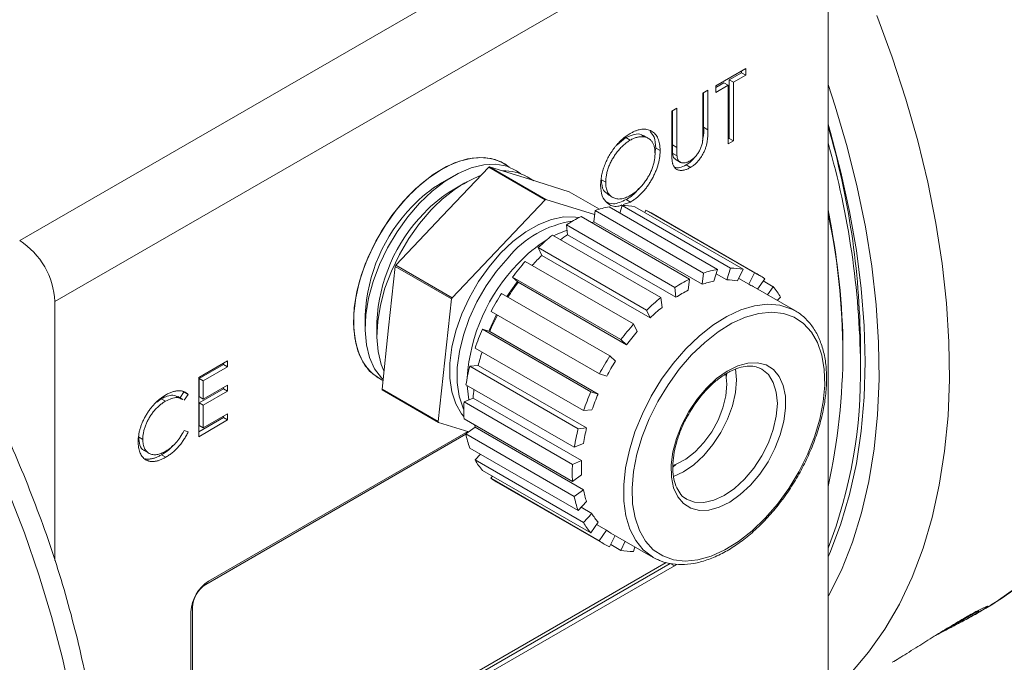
# Model space of a CAD drawing. Header units: inches. Extents: x 1.06 to 7.16, y 1.17 to 7.89.
# Tile 12 of 14: x 5.84 to 6.66, y 5.06 to 5.6. Entities that reach past the tile are written whole.
import ezdxf

# ---------------------------------------------------------------- set-up
doc = ezdxf.new("R2010")
doc.units = ezdxf.units.IN
doc.header["$MEASUREMENT"] = 0

msp = doc.modelspace()

# ---------------------------------------------------------------- linework, layer by layer
at = {"color": 7, "linetype": 'Continuous', "lineweight": 15}
for p, q in [((5.83625, 5.41569), (6.48372, 5.78947)), ((6.51319, 5.73844), (5.86571, 5.36466)), ((6.51319, 5.43791), (6.51319, 5.73844)), ((6.41931, 5.54546), (6.44421, 5.55984)), ((6.44056, 5.55773), (6.44056, 5.55634)), ((6.44421, 5.55984), (6.44421, 5.55423)), ((6.44056, 5.55634), (6.43023, 5.55038)), ((6.43023, 5.55038), (6.43023, 5.50128)), ((6.43023, 5.55038), (6.43389, 5.54827)), ((6.44421, 5.55423), (6.43389, 5.54827)), ((6.44056, 5.55634), (6.44421, 5.55423)), ((6.40838, 5.53915), (6.41263, 5.54161)), ((6.41263, 5.54161), (6.41263, 5.50856)), ((6.42598, 5.54792), (6.41931, 5.54407)), ((6.42964, 5.54581), (6.41931, 5.53985)), ((6.41931, 5.53985), (6.41931, 5.54546)), ((6.42598, 5.54792), (6.42964, 5.54581)), ((6.42964, 5.49671), (6.42964, 5.54581)), ((6.43389, 5.54827), (6.43389, 5.49917)), ((6.40838, 5.50637), (6.40838, 5.53915)), ((6.40897, 5.5395), (6.40897, 5.51067)), ((6.38226, 5.52407), (6.38651, 5.52653)), ((6.38286, 5.52442), (6.38286, 5.49586)), ((6.38651, 5.52653), (6.38651, 5.49375)), ((6.38226, 5.49103), (6.38226, 5.52407)), ((6.40897, 5.51067), (6.41263, 5.50856)), ((6.34389, 5.50193), (6.3366, 5.49587)), ((6.34389, 5.50193), (6.34754, 5.49982)), ((6.36309, 5.50115), (6.35852, 5.50379)), ((6.43023, 5.50128), (6.42964, 5.50093)), ((6.43023, 5.50128), (6.43389, 5.49917)), ((6.36888, 5.49324), (6.3682, 5.48909)), ((6.36888, 5.49324), (6.37254, 5.49113)), ((6.38286, 5.49586), (6.38651, 5.49375)), ((6.43389, 5.49917), (6.42964, 5.49671)), ((6.38305, 5.48869), (6.3867, 5.48658)), ((6.38513, 5.48382), (6.38969, 5.48119)), ((6.19008, 5.43606), (6.22901, 5.47711)), ((6.22901, 5.47711), (6.27615, 5.4499)), ((6.27684, 5.45019), (6.2297, 5.4774)), ((6.2297, 5.4774), (6.2631, 5.46703)), ((6.39425, 5.4791), (6.39791, 5.47699)), ((6.19922, 5.46969), (6.1894, 5.46402)), ((6.2669, 5.46585), (6.26113, 5.46918)), ((6.2631, 5.46703), (6.2965, 5.45666)), ((6.32333, 5.4667), (6.32698, 5.46459)), ((6.20904, 5.46402), (6.19922, 5.45835)), ((6.31765, 5.43752), (6.27684, 5.45019)), ((6.2965, 5.45666), (6.32178, 5.44207)), ((6.32853, 5.45436), (6.33309, 5.45172)), ((6.34406, 5.45013), (6.34771, 5.44802)), ((6.27615, 5.4499), (6.19828, 5.36779)), ((6.4206, 5.39162), (6.32985, 5.44401)), ((6.33887, 5.4388), (6.34074, 5.44507)), ((6.34074, 5.44507), (6.43148, 5.39269)), ((6.34771, 5.44802), (6.34162, 5.44596)), ((6.4421, 5.39172), (6.35135, 5.44411)), ((6.15114, 5.39501), (6.19008, 5.43606)), ((6.39707, 5.38351), (6.30633, 5.4359)), ((6.317, 5.43148), (6.31801, 5.44085)), ((6.31801, 5.44085), (6.40875, 5.38846)), ((6.35975, 5.43926), (6.36069, 5.44121)), ((6.36069, 5.44121), (6.45144, 5.38882)), ((6.45585, 5.3866), (6.36511, 5.43899)), ((6.51319, 5.20964), (6.51319, 5.43791)), ((6.29406, 5.42883), (6.38481, 5.37644)), ((6.29506, 5.42061), (6.29406, 5.42883)), ((6.317, 5.43148), (6.40774, 5.37909)), ((6.37312, 5.36793), (6.28238, 5.42032)), ((6.29506, 5.42061), (6.3858, 5.36823)), ((6.27053, 5.40983), (6.36127, 5.35744)), ((6.27346, 5.40332), (6.27053, 5.40983)), ((6.27346, 5.40332), (6.36421, 5.35094)), ((6.14519, 5.34271), (6.15072, 5.39413)), ((6.15072, 5.39413), (6.19786, 5.36692)), ((6.19828, 5.36779), (6.15114, 5.39501)), ((6.35038, 5.34595), (6.25964, 5.39834)), ((6.42854, 5.3828), (6.43148, 5.39269)), ((6.24901, 5.38514), (6.33976, 5.33275)), ((6.25368, 5.38079), (6.24901, 5.38514)), ((6.40774, 5.37909), (6.40875, 5.38846)), ((6.4206, 5.39162), (6.41765, 5.38174)), ((6.41952, 5.38801), (6.42854, 5.3828)), ((6.4421, 5.39172), (6.43742, 5.38199)), ((6.44676, 5.37909), (6.45144, 5.38882)), ((6.25368, 5.38079), (6.34442, 5.32841)), ((6.3858, 5.36823), (6.38481, 5.37644)), ((6.39707, 5.38351), (6.39606, 5.37414)), ((6.43835, 5.38395), (6.44676, 5.37909)), ((6.48579, 5.35681), (6.45044, 5.37722)), ((6.4601, 5.3838), (6.45414, 5.37508)), ((6.45886, 5.38199), (6.46727, 5.37713)), ((6.46254, 5.37023), (6.46727, 5.37713)), ((6.3304, 5.31908), (6.23965, 5.37146)), ((6.37312, 5.36793), (6.37412, 5.35972)), ((6.47339, 5.3684), (6.47067, 5.36553)), ((5.86571, 5.14784), (5.86571, 5.36466)), ((6.19786, 5.36692), (6.18679, 5.26408)), ((6.12557, 5.35345), (6.12557, 5.34212)), ((6.23097, 5.35645), (6.32172, 5.30406)), ((6.36421, 5.35094), (6.36127, 5.35744)), ((6.48308, 5.35824), (6.48579, 5.35681)), ((6.13539, 5.34778), (6.13539, 5.33645)), ((6.35038, 5.34595), (6.35331, 5.33945)), ((6.13965, 5.29129), (6.14519, 5.34271)), ((6.31454, 5.28912), (6.22379, 5.34151)), ((6.22379, 5.34151), (6.22988, 5.33962)), ((6.22988, 5.33962), (6.32062, 5.28723)), ((6.34442, 5.32841), (6.33976, 5.33275)), ((6.54029, 5.31221), (6.54029, 5.32922)), ((6.21765, 5.32571), (6.3084, 5.27332)), ((6.3304, 5.31908), (6.33507, 5.31473)), ((6.52556, 5.31663), (6.52556, 5.32071)), ((6.01038, 5.3151), (5.98615, 5.30111)), ((5.98647, 5.30029), (6.00685, 5.31205)), ((5.99, 5.29825), (6.01038, 5.31001)), ((6.00685, 5.31205), (6.00685, 5.31306)), ((6.00685, 5.31205), (6.01038, 5.31001)), ((6.01038, 5.31001), (6.01038, 5.3151)), ((6.21313, 5.31053), (6.22022, 5.31122)), ((6.30388, 5.25814), (6.21313, 5.31053)), ((6.22022, 5.31122), (6.31097, 5.25884)), ((6.32781, 5.30217), (6.32172, 5.30406)), ((6.42852, 5.30432), (6.42792, 5.3014)), ((6.45767, 5.30809), (6.45608, 5.30892)), ((5.98615, 5.30111), (5.98615, 5.25149)), ((5.98647, 5.28502), (5.98647, 5.30029)), ((5.98647, 5.30029), (5.99, 5.29825)), ((5.99, 5.28298), (5.99, 5.29825)), ((6.01038, 5.29475), (5.99, 5.28298)), ((6.01038, 5.28966), (6.01038, 5.29475)), ((6.20995, 5.29502), (6.30069, 5.24263)), ((5.97298, 5.28273), (5.96856, 5.28528)), ((5.97051, 5.28416), (5.9738, 5.28896)), ((5.9738, 5.28896), (5.97733, 5.28692)), ((5.97396, 5.28199), (5.97733, 5.28692)), ((5.98647, 5.27993), (6.00685, 5.2917)), ((5.99, 5.27789), (6.01038, 5.28966)), ((6.00685, 5.2917), (6.00685, 5.2927)), ((6.00685, 5.2917), (6.01038, 5.28966)), ((6.18679, 5.26408), (6.13965, 5.29129)), ((6.18705, 5.26349), (6.13991, 5.2907)), ((6.31454, 5.28912), (6.32062, 5.28723)), ((5.95107, 5.28045), (5.95481, 5.28328)), ((5.95481, 5.28328), (5.95834, 5.28124)), ((5.98647, 5.28502), (5.99, 5.28298)), ((5.98647, 5.26085), (5.98647, 5.27993)), ((5.98647, 5.27993), (5.99, 5.27789)), ((5.99, 5.25881), (5.99, 5.27789)), ((6.2084, 5.28063), (6.21601, 5.28386)), ((6.29914, 5.22824), (6.2084, 5.28063)), ((6.21601, 5.28386), (6.30675, 5.23147)), ((6.01038, 5.27057), (5.99, 5.25881)), ((6.01038, 5.26548), (6.01038, 5.27057)), ((6.31549, 5.27401), (6.3084, 5.27332)), ((5.98615, 5.25557), (6.00685, 5.26753)), ((5.98615, 5.25149), (6.01038, 5.26548)), ((5.98647, 5.26085), (5.99, 5.25881)), ((6.00685, 5.26753), (6.00685, 5.26853)), ((6.00685, 5.26753), (6.01038, 5.26548)), ((6.21236, 5.25563), (6.18705, 5.26349)), ((6.20839, 5.26646), (6.29913, 5.21408)), ((6.21643, 5.26174), (6.21466, 5.26284)), ((6.21643, 5.26174), (6.21718, 5.26131)), ((5.97733, 5.25554), (5.97396, 5.25654)), ((6.20998, 5.25352), (5.99205, 5.12772)), ((6.21165, 5.25585), (5.99428, 5.13036)), ((6.21165, 5.25585), (5.99441, 5.13044)), ((6.20991, 5.25385), (6.21753, 5.2594)), ((6.30066, 5.20147), (6.20991, 5.25385)), ((6.21753, 5.2594), (6.30827, 5.20701)), ((6.30388, 5.25814), (6.31097, 5.25884)), ((5.93579, 5.25126), (5.93932, 5.24922)), ((6.3083, 5.24586), (6.30069, 5.24263)), ((5.94041, 5.23995), (5.94483, 5.2374)), ((5.9551, 5.23638), (5.95864, 5.23434)), ((6.21308, 5.242), (6.30382, 5.18961)), ((6.21758, 5.23202), (6.2221, 5.23679)), ((6.30832, 5.17963), (6.21758, 5.23202)), ((6.29914, 5.22824), (6.30675, 5.23147)), ((6.38567, 5.22822), (6.38326, 5.22609)), ((6.2237, 5.22328), (6.31445, 5.17089)), ((6.30674, 5.21962), (6.29913, 5.21408)), ((6.23087, 5.21661), (6.23211, 5.21843)), ((6.32161, 5.16423), (6.23087, 5.21661)), ((6.23512, 5.21381), (6.32586, 5.16143)), ((6.30066, 5.20147), (6.30827, 5.20701)), ((6.51319, 4.87508), (6.51319, 5.20964)), ((6.31092, 5.19709), (6.30382, 5.18961)), ((6.30639, 5.19232), (6.31542, 5.18711)), ((6.30832, 5.17963), (6.31542, 5.18711)), ((6.32054, 5.1798), (6.31445, 5.17089)), ((6.3193, 5.17799), (6.32771, 5.17314)), ((6.32161, 5.16423), (6.32771, 5.17314)), ((6.33128, 5.17081), (6.36663, 5.1504)), ((6.33486, 5.16874), (6.33027, 5.1592)), ((6.33962, 5.1563), (6.34327, 5.16389)), ((6.33962, 5.1563), (6.33121, 5.16116)), ((6.35138, 5.1592), (6.35023, 5.15534)), ((5.99087, 4.92018), (6.38096, 5.14537)), ((5.99205, 4.92358), (6.37764, 5.14618)), ((6.37005, 5.14864), (6.36663, 5.1504)), ((6.38096, 5.14537), (6.38449, 5.14333)), ((5.99441, 4.91814), (6.38449, 5.14333)), ((6.38449, 5.14333), (6.38627, 5.14448)), ((5.97967, 5.10492), (5.97967, 4.92664)), ((5.98085, 5.10832), (5.98085, 4.93005)), ((6.60301, 5.08488), (6.62987, 5.10039)), ((6.63487, 5.10327), (6.60304, 5.0849))]:
    msp.add_line(p, q, dxfattribs=at)
at = {"color": 8, "linetype": 'Continuous', "lineweight": 15}
for p, q in [((5.99205, 5.12772), (5.99122, 5.1282)), ((5.98085, 5.10832), (5.98002, 5.1088))]:
    msp.add_line(p, q, dxfattribs=at)
at = {"color": 8, "linetype": 'Continuous', "lineweight": 15, "flags": 128}
for points in [[(6.64509, 5.10763), (6.6511, 5.11128), (6.66927, 5.12409), (6.68619, 5.13883), (6.70182, 5.15544), (6.71609, 5.17387), (6.72895, 5.19405), (6.74037, 5.21591), (6.75028, 5.23936), (6.75867, 5.26433), (6.7655, 5.29073), (6.77075, 5.31846), (6.77439, 5.34742), (6.77642, 5.37751), (6.77683, 5.40862), (6.77561, 5.44064), (6.77277, 5.47346), (6.76832, 5.50695), (6.76228, 5.541), (6.75467, 5.57548), (6.74551, 5.61028)], [(6.5541, 5.60431), (6.56697, 5.56928), (6.57838, 5.53424), (6.5883, 5.49934), (6.59669, 5.46468), (6.60352, 5.4304), (6.60876, 5.39661), (6.61241, 5.36344), (6.61443, 5.33101), (6.61484, 5.29943), (6.61362, 5.26882), (6.61079, 5.23928), (6.60634, 5.21092), (6.6003, 5.18385), (6.59268, 5.15815), (6.58353, 5.13393), (6.57286, 5.11126), (6.56071, 5.09023), (6.54714, 5.07092), (6.53219, 5.05339), (6.5159, 5.03771), (6.51319, 5.03538)], [(6.51319, 5.11754), (6.51354, 5.11818), (6.5243, 5.1398), (6.53354, 5.16301), (6.54122, 5.18772), (6.54732, 5.21385), (6.55182, 5.24128), (6.55468, 5.26992), (6.55591, 5.29965), (6.5555, 5.33036), (6.55345, 5.36192), (6.54977, 5.39422), (6.54447, 5.42713), (6.53758, 5.46053), (6.52911, 5.49428), (6.51911, 5.52825), (6.51319, 5.54633)], [(6.39404, 5.32496), (6.40519, 5.33569), (6.41675, 5.34483), (6.42849, 5.35219), (6.44019, 5.35763), (6.45162, 5.36105), (6.46256, 5.36237), (6.47278, 5.36158), (6.4821, 5.35869), (6.48308, 5.35824)], [(6.36663, 5.1504), (6.36606, 5.15074), (6.35843, 5.15667), (6.35212, 5.16448), (6.34726, 5.17403), (6.34393, 5.18513), (6.3422, 5.19756), (6.34211, 5.21108), (6.34366, 5.22543), (6.34681, 5.24033), (6.3515, 5.25548), (6.35766, 5.2706), (6.36514, 5.28539), (6.37382, 5.29956), (6.38351, 5.31284), (6.39404, 5.32496)], [(6.39476, 5.19911), (6.40146, 5.19663), (6.40915, 5.19631), (6.41749, 5.19819), (6.42617, 5.20221), (6.43485, 5.2082), (6.4432, 5.21593), (6.4509, 5.22511), (6.45764, 5.23539), (6.46318, 5.24636), (6.4673, 5.25762), (6.46984, 5.26872), (6.4707, 5.27924), (6.46985, 5.28877), (6.46733, 5.29696), (6.46323, 5.30347), (6.4577, 5.30807), (6.45767, 5.30809)], [(5.83356, 4.6644), (5.84643, 4.68458), (5.85784, 4.70644), (5.86776, 4.72989), (5.87614, 4.75486), (5.88297, 4.78126), (5.88822, 4.80899), (5.89186, 4.83795), (5.89389, 4.86804), (5.8943, 4.89915), (5.89308, 4.93117), (5.89024, 4.96398), (5.8858, 4.99748), (5.87976, 5.03152), (5.87214, 5.06601), (5.86299, 5.10081), (5.85232, 5.13579), (5.84017, 5.17084), (5.8266, 5.20582)]]:
    msp.add_lwpolyline(points, dxfattribs=at)
at = {"color": 7, "linetype": 'Continuous', "lineweight": 15, "flags": 128}
for points in [[(6.51319, 5.51309), (6.51522, 5.50611), (6.52399, 5.47289), (6.53122, 5.43998), (6.53687, 5.40752), (6.54093, 5.37562), (6.54337, 5.34442), (6.54418, 5.31404), (6.54337, 5.28461), (6.54093, 5.25622), (6.53687, 5.22901), (6.53122, 5.20307), (6.52399, 5.17851), (6.51522, 5.15542), (6.51319, 5.15079)], [(6.16129, 5.45268), (6.17175, 5.46268), (6.1826, 5.47106), (6.19361, 5.47765), (6.20452, 5.48227), (6.2151, 5.48485), (6.2251, 5.48531), (6.23431, 5.48365), (6.24251, 5.47991), (6.24617, 5.47728)], [(6.24619, 5.47728), (6.23955, 5.48156), (6.23094, 5.48451), (6.22141, 5.48537), (6.21116, 5.48409), (6.20043, 5.48073), (6.18945, 5.47534)], [(6.18945, 5.47534), (6.17847, 5.46805), (6.16774, 5.45903), (6.15749, 5.44847), (6.14796, 5.43661), (6.13935, 5.42371), (6.13186, 5.41007), (6.12566, 5.39599), (6.12088, 5.38178), (6.11764, 5.36776), (6.116, 5.35424), (6.116, 5.34153), (6.11764, 5.3299), (6.12088, 5.31963), (6.12566, 5.31093), (6.13186, 5.30401), (6.13935, 5.29901), (6.14043, 5.2985)], [(6.1711, 5.44701), (6.18157, 5.45701), (6.19242, 5.4654), (6.20343, 5.47198), (6.21434, 5.47661), (6.22492, 5.47918), (6.23492, 5.47965), (6.24412, 5.47799), (6.25232, 5.47424), (6.25599, 5.47162)], [(6.14043, 5.29851), (6.13632, 5.3007), (6.1293, 5.30645), (6.12363, 5.31407), (6.11943, 5.32339), (6.11679, 5.33421), (6.11577, 5.34628), (6.1164, 5.35933), (6.11865, 5.37308), (6.12249, 5.38721), (6.12783, 5.40141), (6.13454, 5.41536), (6.14247, 5.42875), (6.15146, 5.44128), (6.16129, 5.45268)], [(6.14052, 5.29938), (6.13912, 5.30078), (6.13345, 5.3084), (6.12924, 5.31772), (6.1266, 5.32854), (6.12559, 5.34061), (6.12621, 5.35366), (6.12847, 5.36741), (6.13231, 5.38154), (6.13764, 5.39574), (6.14435, 5.40969), (6.15229, 5.42308), (6.16127, 5.43562), (6.1711, 5.44701)], [(6.14118, 5.30675), (6.13906, 5.31205), (6.13642, 5.32287), (6.1354, 5.33494), (6.13603, 5.348), (6.13829, 5.36174), (6.14213, 5.37587), (6.14746, 5.39007), (6.15417, 5.40402), (6.16211, 5.41742), (6.17109, 5.42995), (6.18092, 5.44134)], [(6.23893, 5.40505), (6.24926, 5.41488), (6.25998, 5.42302), (6.27084, 5.42927), (6.28156, 5.43349), (6.29188, 5.43556), (6.30154, 5.43544), (6.30446, 5.43494)], [(6.31513, 5.43081), (6.31555, 5.43097), (6.317, 5.43148)], [(6.28345, 5.4197), (6.28557, 5.42077), (6.29459, 5.42445)], [(6.20829, 5.26836), (6.20633, 5.27072), (6.20141, 5.27906), (6.19806, 5.28905), (6.19637, 5.30046), (6.19638, 5.313), (6.19809, 5.32636), (6.20146, 5.34023), (6.20639, 5.35424), (6.21278, 5.36806), (6.22046, 5.38135), (6.22925, 5.39379), (6.23893, 5.40505)], [(6.20819, 5.2744), (6.20772, 5.27541), (6.20438, 5.28541), (6.20269, 5.29681), (6.2027, 5.30935), (6.20441, 5.32272), (6.20777, 5.33658), (6.21271, 5.35059), (6.2191, 5.36442), (6.22678, 5.37771), (6.23557, 5.39014), (6.24524, 5.40141)], [(6.24417, 5.36885), (6.2524, 5.38042), (6.25311, 5.38132)], [(6.22913, 5.33985), (6.22954, 5.34088), (6.23549, 5.35384)], [(6.39892, 5.31993), (6.38862, 5.30803), (6.37915, 5.29499), (6.37071, 5.28107), (6.36348, 5.26654), (6.35759, 5.25171), (6.35317, 5.23688), (6.35032, 5.22234), (6.34907, 5.2084), (6.34947, 5.19534), (6.35151, 5.18342), (6.35514, 5.17289), (6.36028, 5.16397), (6.36684, 5.15682), (6.37468, 5.1516), (6.38365, 5.14842), (6.39355, 5.14734), (6.40418, 5.14838), (6.41534, 5.15152), (6.42679, 5.1567), (6.4383, 5.16381), (6.44964, 5.1727), (6.46057, 5.1832), (6.47088, 5.19509), (6.48035, 5.20813), (6.48878, 5.22206), (6.49602, 5.23658), (6.5019, 5.25141), (6.50632, 5.26625), (6.50918, 5.28078), (6.51042, 5.29472), (6.51002, 5.30778), (6.50799, 5.3197), (6.50436, 5.33023), (6.49921, 5.33916), (6.49265, 5.3463), (6.48481, 5.35152), (6.47585, 5.3547), (6.46595, 5.35578), (6.45531, 5.35474), (6.44415, 5.3516), (6.4327, 5.34643), (6.42119, 5.33932), (6.40985, 5.33042), (6.39892, 5.31993)], [(6.41141, 5.29223), (6.41988, 5.30014), (6.42868, 5.30639), (6.43752, 5.31078), (6.4461, 5.31315), (6.45412, 5.31342), (6.46131, 5.31158), (6.46742, 5.3077), (6.47225, 5.30191), (6.47564, 5.29441), (6.47746, 5.28545), (6.47765, 5.27533), (6.47622, 5.2644), (6.4732, 5.25304), (6.4687, 5.24162), (6.46288, 5.23055), (6.45593, 5.22019), (6.44809, 5.21089), (6.43962, 5.20299), (6.43081, 5.19673), (6.42197, 5.19235), (6.4134, 5.18998), (6.40538, 5.18971), (6.39819, 5.19154), (6.39208, 5.19542), (6.38724, 5.20121), (6.38386, 5.20872), (6.38204, 5.21768), (6.38184, 5.2278), (6.38328, 5.23872), (6.38629, 5.25009), (6.39079, 5.2615), (6.39661, 5.27258), (6.40357, 5.28294), (6.41141, 5.29223)], [(6.42745, 5.30388), (6.42839, 5.2954), (6.42763, 5.28581), (6.42518, 5.27564), (6.42116, 5.26539), (6.41576, 5.25551), (6.40922, 5.24648), (6.40186, 5.23872), (6.39402, 5.23259), (6.38607, 5.22838), (6.38316, 5.22735)], [(6.43572, 5.30826), (6.43652, 5.29897), (6.43566, 5.28845), (6.43312, 5.27735), (6.429, 5.26609), (6.42347, 5.25512), (6.41672, 5.24484), (6.40902, 5.23566), (6.40068, 5.22793), (6.392, 5.22194), (6.38363, 5.21803)], [(6.2124, 5.28233), (6.21111, 5.29195), (6.21097, 5.29443)], [(6.21753, 5.2594), (6.21725, 5.26091), (6.21716, 5.2614)], [(6.39399, 5.19958), (6.39473, 5.19913), (6.39476, 5.19911)], [(6.63487, 5.10327), (6.6382, 5.10519), (6.63941, 5.1059), (6.63845, 5.10534), (6.63537, 5.10356), (6.63034, 5.10066), (6.62366, 5.0968), (6.61572, 5.09222), (6.60698, 5.08718), (6.60309, 5.08493)], [(6.64677, 5.10898), (6.64559, 5.1083), (6.64397, 5.10736), (6.64192, 5.10618), (6.63946, 5.10476), (6.63661, 5.10311), (6.63341, 5.10127), (6.62989, 5.09923), (6.62609, 5.09704)], [(6.60299, 5.08487), (6.60628, 5.08677), (6.61506, 5.09183), (6.62308, 5.09646), (6.62987, 5.10039)]]:
    msp.add_lwpolyline(points, dxfattribs=at)
at = {"color": 7, "linetype": 'Continuous', "lineweight": 15}
for centre, radius, start, end in [((5.86226, 5.32149), 0.67808, 0.65309, 16.26824), ((5.83988, 5.30448), 0.70046, 0.63226, 16.00413), ((6.26449, 5.39443), 0.08997, 112.74909, 113.22331), ((6.26401, 5.36657), 0.11178, 111.77222, 138.01746), ((6.24227, 5.43534), 0.03874, 60.88408, 92.5875), ((6.24428, 5.37105), 0.10795, 120.55068, 137.22447), ((6.25409, 5.36539), 0.10795, 120.55068, 137.22447), ((6.31163, 5.36722), 0.08997, 112.74909, 113.22331), ((6.2649, 5.347), 0.13947, 135.72399, 177.34847), ((6.34436, 5.36586), 0.07949, 100.51414, 109.3576), ((6.34133, 5.39273), 0.05234, 78.96799, 90.655), ((6.27471, 5.34133), 0.13947, 135.72399, 177.34847), ((6.36117, 5.32655), 0.12232, 116.63589, 123.26916), ((6.34336, 5.4013), 0.04351, 60.00838, 66.51885), ((5.89499, 5.31712), 0.63058, 0.32643, 11.3742), ((5.99505, 5.32377), 0.53055, 347.57696, 12.42304), ((6.31201, 5.34655), 0.08641, 98.54115, 140.59316), ((6.38968, 5.28721), 0.17097, 128.87497, 134.18058), ((6.36504, 5.3125), 0.12879, 122.91672, 126.16642), ((5.80174, 5.36175), 0.06403, 2.60558, 57.39442), ((6.3408, 5.31567), 0.11889, 122.00508, 137.1332), ((6.39425, 5.27793), 0.17411, 133.92711, 137.73828), ((6.33615, 5.30549), 0.20552, 154.18101, 154.45211), ((6.36327, 5.29024), 0.1527, 135.87745, 176.08), ((6.41775, 5.26022), 0.20994, 138.86089, 143.48751), ((6.43208, 5.34035), 0.05234, 78.96799, 90.655), ((6.4351, 5.31347), 0.07949, 100.51414, 109.3576), ((6.43413, 5.34897), 0.04345, 53.28833, 66.52176), ((6.41595, 5.25975), 0.20244, 143.27846, 147.56508), ((6.45191, 5.27417), 0.12232, 116.63589, 123.26916), ((6.43143, 5.31019), 0.07286, 100.90085, 108.97116), ((6.42866, 5.33483), 0.04797, 79.47875, 90.14417), ((6.43051, 5.3427), 0.03985, 60.00688, 65.94216), ((6.42757, 5.34281), 0.05248, 29.18818, 40.85521), ((6.38329, 5.27828), 0.20552, 154.18101, 154.45211), ((6.42993, 5.25146), 0.22496, 147.76101, 152.17931), ((6.48043, 5.23483), 0.17097, 128.87497, 134.18058), ((6.44684, 5.27416), 0.11213, 116.92607, 122.97889), ((6.47299, 5.23809), 0.15674, 129.10707, 133.94827), ((6.41587, 5.25937), 0.20257, 152.36926, 156.66005), ((6.50849, 5.20783), 0.20994, 138.86089, 143.48751), ((6.41646, 5.25754), 0.21017, 156.45144, 161.07467), ((6.49871, 5.21334), 0.19247, 139.06333, 143.28499), ((6.38945, 5.26904), 0.1744, 162.18896, 166.00336), ((6.52067, 5.19907), 0.22496, 147.76101, 152.17931), ((6.37918, 5.26836), 0.17132, 165.75035, 171.04872), ((6.50989, 5.2053), 0.20625, 147.95444, 151.98577), ((6.13267, 5.30448), 0.4077, 338.96079, 1.08639), ((6.19331, 5.31513), 0.05871, 203.9582, 204.58504), ((6.34555, 5.27705), 0.12972, 173.74763, 176.98947), ((6.50721, 5.20516), 0.21017, 156.45144, 161.07467), ((6.49754, 5.21087), 0.1927, 156.65399, 160.87216), ((6.33086, 5.27345), 0.12268, 176.64491, 183.26561), ((6.24045, 5.28792), 0.05871, 203.9582, 204.58504), ((6.28833, 5.26842), 0.07976, 190.52735, 199.35105), ((6.46993, 5.21597), 0.17132, 165.75035, 171.04872), ((6.46336, 5.22079), 0.15707, 165.98228, 170.81676), ((6.26339, 5.25761), 0.05248, 209.18839, 220.855), ((6.42161, 5.22107), 0.12268, 176.64491, 183.26561), ((6.41905, 5.22546), 0.11246, 176.93466, 182.97576), ((6.25684, 5.25145), 0.04346, 233.28758, 240.00109), ((6.38006, 5.22085), 0.07311, 190.91337, 198.96503), ((6.37907, 5.21604), 0.07976, 190.52735, 199.35105), ((6.3572, 5.21094), 0.0481, 209.69837, 220.34508), ((6.35414, 5.20522), 0.05248, 209.18839, 220.855), ((6.35119, 5.2053), 0.03983, 233.86661, 240.00075), ((6.34758, 5.19906), 0.04345, 233.28802, 246.52207), ((6.34963, 5.20768), 0.05235, 258.96811, 270.65488), ((6.01166, 5.10347), 0.03202, 122.60548, 177.39452), ((6.00516, 5.10722), 0.02433, 122.60547, 177.39453)]:
    msp.add_arc(centre, radius, start, end, dxfattribs=at)
for points, knots in [([(6.64869, 5.11008), (6.65174, 5.11187), (6.66123, 5.11745), (6.67598, 5.12871), (6.69291, 5.14368), (6.70856, 5.16041), (6.72297, 5.17871), (6.73608, 5.1986), (6.74785, 5.22002), (6.75823, 5.24291), (6.76717, 5.26721), (6.77464, 5.29284), (6.7806, 5.3197), (6.78503, 5.3477), (6.78791, 5.37672), (6.78924, 5.40667), (6.78902, 5.43742), (6.78727, 5.46887), (6.78399, 5.50092), (6.77921, 5.53345), (6.77295, 5.56637), (6.76524, 5.59957), (6.75612, 5.63294), (6.74561, 5.66639), (6.73376, 5.69982), (6.72061, 5.73311), (6.70619, 5.76617), (6.69057, 5.79889), (6.67378, 5.83118), (6.65588, 5.86294), (6.63693, 5.89406), (6.61698, 5.92445), (6.59611, 5.95401), (6.57436, 5.98265), (6.55181, 6.01028), (6.52852, 6.03682), (6.50456, 6.06217), (6.48001, 6.08625), (6.45492, 6.109), (6.42938, 6.13032), (6.40345, 6.15015), (6.3772, 6.1684), (6.35732, 6.18092), (6.34623, 6.18739), (6.34398, 6.18869)], [0, 0, 0, 0, 0.0110924, 0.0344407, 0.0578143, 0.0812745, 0.1048731, 0.1286474, 0.152618, 0.1767875, 0.2011431, 0.2256602, 0.2503075, 0.275052, 0.2998626, 0.3247127, 0.3495813, 0.3744495, 0.3993067, 0.424147, 0.4489673, 0.4737665, 0.4985449, 0.5233039, 0.5480456, 0.5727724, 0.5974871, 0.6221926, 0.6468919, 0.6715884, 0.6962851, 0.7209844, 0.7456893, 0.7704029, 0.7951286, 0.8198694, 0.8446284, 0.8694085, 0.8942123, 0.9190418, 0.9438984, 0.9687823, 0.9936918, 1, 1, 1, 1]), ([(5.82568, 4.65103), (5.82571, 4.65107), (5.831, 4.6567), (5.84034, 4.66936), (5.85358, 4.6891), (5.86532, 4.71055), (5.8757, 4.73344), (5.88464, 4.75774), (5.89211, 4.78337), (5.89807, 4.81023), (5.9025, 4.83823), (5.90538, 4.86725), (5.90671, 4.8972), (5.90649, 4.92795), (5.90474, 4.9594), (5.90146, 4.99145), (5.89668, 5.02398), (5.89042, 5.0569), (5.88272, 5.09009), (5.87359, 5.12347), (5.86309, 5.15692), (5.85123, 5.19034), (5.83808, 5.22364), (5.82366, 5.2567), (5.80804, 5.28942), (5.79125, 5.32171), (5.77335, 5.35347), (5.7544, 5.38459), (5.73446, 5.41498), (5.71358, 5.44454), (5.69183, 5.47318), (5.66928, 5.50081), (5.64599, 5.52734), (5.62204, 5.5527), (5.59748, 5.57678), (5.57239, 5.59952), (5.54685, 5.62084), (5.52092, 5.64068), (5.49468, 5.65893), (5.4748, 5.67145), (5.4637, 5.67792), (5.46145, 5.67922)], [0, 0, 0, 0, 0.000173, 0.025855, 0.051728, 0.077815, 0.104118, 0.130623, 0.157305, 0.184128, 0.211057, 0.238057, 0.265101, 0.292165, 0.319228, 0.34628, 0.373313, 0.400324, 0.427313, 0.454279, 0.481223, 0.508149, 0.535058, 0.561955, 0.588841, 0.615721, 0.642598, 0.669474, 0.696354, 0.72324, 0.750135, 0.777043, 0.803968, 0.830913, 0.85788, 0.884874, 0.911895, 0.938946, 0.966026, 0.993135, 1, 1, 1, 1]), ([(6.34733, 5.50531), (6.34821, 5.50579), (6.34993, 5.50674), (6.35246, 5.50782), (6.35488, 5.50854), (6.3572, 5.509), (6.3594, 5.50908), (6.3615, 5.50885), (6.36348, 5.5083), (6.36532, 5.50742), (6.36701, 5.50628), (6.3685, 5.50488), (6.36974, 5.50321), (6.37077, 5.5013), (6.37157, 5.49913), (6.37212, 5.4967), (6.37248, 5.49404), (6.37252, 5.49211), (6.37254, 5.49113)], [0, 0, 0, 0, 0.06657, 0.130749, 0.193413, 0.254989, 0.316114, 0.377262, 0.439401, 0.502971, 0.566525, 0.628231, 0.689091, 0.749345, 0.81017, 0.87161, 0.934869, 1, 1, 1, 1]), ([(6.41263, 5.50856), (6.41262, 5.50797), (6.41262, 5.5068), (6.41256, 5.50506), (6.41247, 5.50339), (6.41234, 5.50179), (6.41216, 5.50025), (6.41197, 5.49879), (6.41172, 5.49738), (6.41143, 5.49603), (6.41111, 5.49471), (6.41068, 5.49339), (6.4102, 5.49207), (6.40963, 5.49074), (6.40899, 5.4894), (6.40827, 5.48805), (6.40749, 5.4867), (6.40663, 5.48536), (6.40571, 5.48405), (6.40474, 5.4828), (6.40371, 5.48163), (6.40264, 5.48054), (6.40153, 5.47954), (6.40036, 5.4786), (6.39915, 5.47775), (6.39833, 5.47725), (6.39791, 5.47699)], [0, 0, 0, 0, 0.054858, 0.107059, 0.156978, 0.203992, 0.248492, 0.290483, 0.330489, 0.367886, 0.403858, 0.440009, 0.476295, 0.512792, 0.550485, 0.588381, 0.627645, 0.667979, 0.708433, 0.748602, 0.789088, 0.829461, 0.870371, 0.912214, 0.955547, 1, 1, 1, 1]), ([(6.40897, 5.51067), (6.40918, 5.50764), (6.40939, 5.50442), (6.40822, 5.50081), (6.40815, 5.5006)], [0, 0, 0, 0, 0.941189, 1, 1, 1, 1]), ([(6.32273, 5.46211), (6.32274, 5.46277), (6.32275, 5.46407), (6.32292, 5.46609), (6.32318, 5.46813), (6.32354, 5.47019), (6.32401, 5.47227), (6.32456, 5.47438), (6.32524, 5.47651), (6.32601, 5.47865), (6.32686, 5.48078), (6.32781, 5.48287), (6.32881, 5.48492), (6.32991, 5.48691), (6.33107, 5.48885), (6.33231, 5.49075), (6.33362, 5.49261), (6.33501, 5.4944), (6.33643, 5.49612), (6.33791, 5.49774), (6.33941, 5.49927), (6.34094, 5.50069), (6.34249, 5.50201), (6.34408, 5.50321), (6.34569, 5.50434), (6.34678, 5.50499), (6.34733, 5.50531)], [0, 0, 0, 0, 0.043209, 0.085873, 0.12812, 0.170152, 0.211918, 0.253753, 0.296006, 0.338443, 0.381015, 0.42282, 0.464089, 0.505126, 0.545975, 0.586985, 0.628339, 0.670084, 0.711992, 0.753039, 0.794049, 0.834886, 0.875498, 0.916547, 0.958004, 1, 1, 1, 1]), ([(6.34754, 5.49982), (6.34709, 5.49956), (6.34619, 5.49903), (6.34486, 5.49809), (6.34355, 5.4971), (6.34226, 5.49601), (6.34098, 5.49482), (6.33972, 5.49356), (6.33848, 5.4922), (6.33727, 5.49077), (6.33609, 5.48929), (6.33498, 5.48776), (6.33393, 5.4862), (6.33295, 5.48461), (6.33204, 5.48299), (6.33118, 5.48135), (6.3304, 5.47967), (6.32969, 5.47797), (6.32906, 5.47626), (6.32849, 5.47456), (6.32803, 5.47286), (6.32765, 5.47118), (6.32734, 5.46951), (6.32714, 5.46786), (6.327, 5.4662), (6.32699, 5.46513), (6.32698, 5.46459)], [0, 0, 0, 0, 0.042023, 0.083645, 0.124984, 0.166247, 0.207702, 0.249631, 0.291742, 0.334743, 0.37746, 0.419556, 0.461044, 0.502096, 0.542891, 0.583801, 0.624864, 0.666225, 0.707399, 0.748557, 0.789655, 0.83074, 0.87207, 0.913993, 0.956498, 1, 1, 1, 1]), ([(6.35865, 5.50302), (6.35813, 5.50351), (6.3562, 5.50536), (6.35084, 5.50505), (6.3462, 5.50297), (6.34389, 5.50193)], [0, 0, 0, 0, 0.154091, 0.5772, 1, 1, 1, 1]), ([(6.36829, 5.48869), (6.36828, 5.48921), (6.36827, 5.49026), (6.36813, 5.49173), (6.36792, 5.49313), (6.36763, 5.49444), (6.36725, 5.49566), (6.36678, 5.49679), (6.36623, 5.49783), (6.36559, 5.49879), (6.36488, 5.49965), (6.3641, 5.50041), (6.36325, 5.50105), (6.36233, 5.50161), (6.36134, 5.50205), (6.36028, 5.50237), (6.35916, 5.50261), (6.35796, 5.50272), (6.35674, 5.50275), (6.35548, 5.50265), (6.3542, 5.50245), (6.3529, 5.50216), (6.35159, 5.50174), (6.35025, 5.5012), (6.3489, 5.50059), (6.34799, 5.50008), (6.34754, 5.49982)], [0, 0, 0, 0, 0.042915, 0.08513, 0.126473, 0.167453, 0.207976, 0.248249, 0.28875, 0.32967, 0.370537, 0.411129, 0.451819, 0.492406, 0.533486, 0.575263, 0.617441, 0.660672, 0.70394, 0.746868, 0.789079, 0.831104, 0.873238, 0.915166, 0.957381, 1, 1, 1, 1]), ([(6.36407, 5.5072), (6.36539, 5.50574), (6.36837, 5.50244), (6.3687, 5.49653), (6.36888, 5.49324)], [0, 0, 0, 0, 0.442328, 1, 1, 1, 1]), ([(6.40789, 5.4976), (6.40793, 5.49781), (6.40802, 5.4983), (6.40811, 5.49907), (6.4082, 5.49998), (6.40826, 5.50101), (6.40832, 5.50218), (6.40835, 5.50346), (6.40837, 5.50488), (6.40837, 5.50586), (6.40838, 5.50637)], [0, 0, 0, 0, 0.069835, 0.155621, 0.257802, 0.373811, 0.506402, 0.655564, 0.820079, 1, 1, 1, 1]), ([(6.38286, 5.49586), (6.38285, 5.49539), (6.38285, 5.49451), (6.38286, 5.49326), (6.38288, 5.49216), (6.3829, 5.49119), (6.38293, 5.49037), (6.38296, 5.48968), (6.38299, 5.48913), (6.38303, 5.48882), (6.38305, 5.48869)], [0, 0, 0, 0, 0.191079, 0.362605, 0.516099, 0.650038, 0.765977, 0.862374, 0.940842, 1, 1, 1, 1]), ([(6.38651, 5.49375), (6.38651, 5.49328), (6.38651, 5.4924), (6.38651, 5.49115), (6.38654, 5.49005), (6.38655, 5.48908), (6.38658, 5.48826), (6.38661, 5.48757), (6.38664, 5.48702), (6.38668, 5.48671), (6.3867, 5.48658)], [0, 0, 0, 0, 0.191079, 0.362605, 0.516099, 0.650038, 0.765977, 0.862374, 0.940842, 1, 1, 1, 1]), ([(6.39767, 5.48247), (6.39806, 5.48271), (6.39883, 5.48319), (6.39997, 5.48406), (6.40109, 5.48507), (6.40218, 5.48619), (6.4032, 5.48741), (6.40416, 5.4887), (6.40501, 5.49006), (6.40579, 5.49146), (6.40646, 5.49293), (6.40705, 5.49444), (6.40753, 5.49601), (6.40777, 5.49706), (6.40789, 5.4976)], [0, 0, 0, 0, 0.082891, 0.165303, 0.247762, 0.331528, 0.41528, 0.496366, 0.577151, 0.657783, 0.739322, 0.823793, 0.909476, 1, 1, 1, 1]), ([(6.34754, 5.45353), (6.34801, 5.45381), (6.34894, 5.45436), (6.35032, 5.4553), (6.35168, 5.45633), (6.35301, 5.45744), (6.35431, 5.45862), (6.35559, 5.45987), (6.35683, 5.46122), (6.35805, 5.46263), (6.35922, 5.4641), (6.36034, 5.46561), (6.36137, 5.46716), (6.36235, 5.46873), (6.36327, 5.47034), (6.36411, 5.47197), (6.36488, 5.47365), (6.36559, 5.47534), (6.36623, 5.47705), (6.36678, 5.47876), (6.36725, 5.48045), (6.36763, 5.48212), (6.36792, 5.48379), (6.36813, 5.48544), (6.36827, 5.48708), (6.36828, 5.48815), (6.36829, 5.48869)], [0, 0, 0, 0, 0.043633, 0.086538, 0.129177, 0.171436, 0.213416, 0.255266, 0.297369, 0.339941, 0.382347, 0.423953, 0.464871, 0.505572, 0.546003, 0.586568, 0.627065, 0.668271, 0.709549, 0.750428, 0.791096, 0.832027, 0.873136, 0.914611, 0.956956, 1, 1, 1, 1]), ([(6.37254, 5.49113), (6.37252, 5.49013), (6.37248, 5.48817), (6.37212, 5.48512), (6.37157, 5.48206), (6.37077, 5.47898), (6.36975, 5.47588), (6.3685, 5.47277), (6.36702, 5.46964), (6.36534, 5.46654), (6.36351, 5.46353), (6.36154, 5.46069), (6.35949, 5.45804), (6.35732, 5.45562), (6.35506, 5.45338), (6.3527, 5.45138), (6.35024, 5.44955), (6.34856, 5.44853), (6.34771, 5.44802)], [0, 0, 0, 0, 0.065227, 0.128569, 0.19032, 0.251378, 0.312388, 0.373789, 0.436431, 0.500567, 0.564687, 0.627136, 0.688455, 0.749246, 0.810155, 0.871671, 0.934773, 1, 1, 1, 1]), ([(6.3831, 5.47999), (6.38303, 5.48024), (6.38288, 5.48078), (6.38272, 5.48173), (6.38258, 5.48286), (6.38245, 5.48415), (6.38238, 5.48563), (6.38231, 5.48727), (6.38226, 5.48908), (6.38226, 5.49036), (6.38226, 5.49103)], [0, 0, 0, 0, 0.07813, 0.169465, 0.274335, 0.39211, 0.523687, 0.668365, 0.827132, 1, 1, 1, 1]), ([(6.38305, 5.48869), (6.38328, 5.48708), (6.38362, 5.48475), (6.38527, 5.48411), (6.38578, 5.48391)], [0, 0, 0, 0, 0.689376, 1, 1, 1, 1]), ([(6.3867, 5.48658), (6.38677, 5.48611), (6.3869, 5.48519), (6.38725, 5.48397), (6.38774, 5.48297), (6.38831, 5.48212), (6.38907, 5.48151), (6.38998, 5.48107), (6.39107, 5.48086), (6.3923, 5.48079), (6.39361, 5.48093), (6.39496, 5.48124), (6.39631, 5.48174), (6.39722, 5.48223), (6.39767, 5.48247)], [0, 0, 0, 0, 0.086315, 0.167766, 0.244433, 0.318135, 0.391884, 0.470068, 0.553904, 0.644339, 0.736875, 0.826168, 0.913679, 1, 1, 1, 1]), ([(6.40106, 5.48516), (6.40081, 5.48477), (6.39896, 5.48194), (6.39643, 5.48042), (6.39425, 5.4791)], [0, 0, 0, 0, 0.137602, 1, 1, 1, 1]), ([(6.39791, 5.47699), (6.39745, 5.47674), (6.39656, 5.47625), (6.39524, 5.47563), (6.39398, 5.47516), (6.39275, 5.47478), (6.39159, 5.47457), (6.39047, 5.47445), (6.38941, 5.4745), (6.38839, 5.47464), (6.38745, 5.47491), (6.38658, 5.4753), (6.38579, 5.4758), (6.38508, 5.47642), (6.38446, 5.47714), (6.38392, 5.47798), (6.38346, 5.47893), (6.38322, 5.47963), (6.3831, 5.47999)], [0, 0, 0, 0, 0.071175, 0.139644, 0.206317, 0.271373, 0.335418, 0.398076, 0.460608, 0.52297, 0.584716, 0.644895, 0.704291, 0.762998, 0.821087, 0.880104, 0.939388, 1, 1, 1, 1]), ([(6.39425, 5.4791), (6.39244, 5.47816), (6.38903, 5.47639), (6.38611, 5.47675), (6.38476, 5.47691)], [0, 0, 0, 0, 0.533314, 1, 1, 1, 1]), ([(6.32333, 5.4667), (6.32361, 5.46334), (6.3241, 5.45759), (6.32776, 5.45545), (6.32928, 5.45455)], [0, 0, 0, 0, 0.582887, 1, 1, 1, 1]), ([(6.34048, 5.44558), (6.33932, 5.44513), (6.33456, 5.44324), (6.32857, 5.44625), (6.32348, 5.45253), (6.32298, 5.45892), (6.32273, 5.46211)], [0, 0, 0, 0, 0.110822, 0.45607, 0.727985, 1, 1, 1, 1]), ([(6.32698, 5.46459), (6.327, 5.46381), (6.32703, 5.46227), (6.32733, 5.46017), (6.32779, 5.45824), (6.32846, 5.45654), (6.32931, 5.45502), (6.33035, 5.45372), (6.33158, 5.45263), (6.33299, 5.45174), (6.33452, 5.45108), (6.33615, 5.45067), (6.33786, 5.45051), (6.33965, 5.4506), (6.34151, 5.45094), (6.34345, 5.45155), (6.34547, 5.45238), (6.34684, 5.45314), (6.34754, 5.45353)], [0, 0, 0, 0, 0.064504, 0.126899, 0.187747, 0.24815, 0.308586, 0.369583, 0.431827, 0.49618, 0.560668, 0.623504, 0.68526, 0.746537, 0.808327, 0.870486, 0.934317, 1, 1, 1, 1]), ([(6.35478, 5.45941), (6.35404, 5.45845), (6.35087, 5.45429), (6.34701, 5.45193), (6.34406, 5.45013)], [0, 0, 0, 0, 0.232725, 1, 1, 1, 1]), ([(6.34406, 5.45013), (6.34032, 5.44835), (6.33357, 5.44515), (6.32866, 5.44761), (6.32646, 5.44871)], [0, 0, 0, 0, 0.553328, 1, 1, 1, 1]), ([(6.37044, 5.14871), (6.37145, 5.14818), (6.37525, 5.14619), (6.38279, 5.14464), (6.39282, 5.14412), (6.40348, 5.14561), (6.41454, 5.14895), (6.42582, 5.15415), (6.43712, 5.1611), (6.44822, 5.16966), (6.45893, 5.17969), (6.46906, 5.19098), (6.47846, 5.20335), (6.48695, 5.21658), (6.4944, 5.23044), (6.50068, 5.24471), (6.50568, 5.25913), (6.50931, 5.27346), (6.5115, 5.28747), (6.51219, 5.30093), (6.51136, 5.31361), (6.50899, 5.32528), (6.50509, 5.3357), (6.49975, 5.34472), (6.493, 5.35193), (6.48723, 5.35643), (6.48351, 5.35789), (6.48276, 5.35818)], [0, 0, 0, 0, 0.014795, 0.055749, 0.096922, 0.1386, 0.180792, 0.223327, 0.266019, 0.30873, 0.351403, 0.394032, 0.436624, 0.479194, 0.52176, 0.564337, 0.606941, 0.649592, 0.692307, 0.7351, 0.77797, 0.820879, 0.863694, 0.906209, 0.948193, 0.989574, 1, 1, 1, 1]), ([(6.4115, 5.29083), (6.4128, 5.29215), (6.41659, 5.29601), (6.42315, 5.30138), (6.43099, 5.30624), (6.43859, 5.3094), (6.44561, 5.31077), (6.45163, 5.31061), (6.45479, 5.3093), (6.45626, 5.30869)], [0, 0, 0, 0, 0.0822, 0.23945, 0.396129, 0.552116, 0.707909, 0.86478, 1, 1, 1, 1]), ([(5.95859, 5.28647), (5.95699, 5.28555), (5.95464, 5.28397), (5.95161, 5.28145), (5.94948, 5.2794), (5.94746, 5.27717), (5.94554, 5.27479), (5.94373, 5.27222), (5.94204, 5.2695), (5.9405, 5.26672), (5.93915, 5.2639), (5.93801, 5.26111), (5.93708, 5.25832), (5.93636, 5.25554), (5.93566, 5.2518), (5.93547, 5.24909), (5.93547, 5.24733)], [0, 0, 0, 0, 0.133185, 0.196585, 0.258754, 0.320345, 0.381783, 0.443742, 0.507257, 0.57053, 0.631765, 0.692252, 0.751986, 0.812045, 0.872986, 1, 1, 1, 1]), ([(5.95481, 5.28328), (5.95822, 5.28489), (5.9636, 5.28741), (5.96741, 5.28537), (5.96881, 5.28463)], [0, 0, 0, 0, 0.634775, 1, 1, 1, 1]), ([(5.97733, 5.28692), (5.97681, 5.28742), (5.976, 5.28813), (5.97477, 5.28883), (5.97381, 5.28927), (5.97279, 5.2896), (5.97172, 5.28983), (5.97059, 5.28997), (5.96941, 5.29), (5.96818, 5.28993), (5.96692, 5.28975), (5.96562, 5.28949), (5.96428, 5.28909), (5.96291, 5.28859), (5.96101, 5.2878), (5.95956, 5.28704), (5.95859, 5.28647)], [0, 0, 0, 0, 0.120645, 0.180372, 0.240194, 0.299808, 0.36026, 0.42121, 0.482873, 0.54493, 0.607605, 0.670733, 0.734318, 0.798785, 0.864317, 1, 1, 1, 1]), ([(6.39654, 5.27037), (6.39774, 5.27247), (6.40082, 5.27788), (6.40599, 5.28474), (6.40996, 5.28913), (6.4115, 5.29083)], [0, 0, 0, 0, 0.279347, 0.721469, 1, 1, 1, 1]), ([(5.93932, 5.24922), (5.93931, 5.25018), (5.9394, 5.25166), (5.93965, 5.25368), (5.93992, 5.25519), (5.94026, 5.25671), (5.94069, 5.25824), (5.94118, 5.25976), (5.94176, 5.2613), (5.9424, 5.26282), (5.9431, 5.26433), (5.94388, 5.26582), (5.94471, 5.26727), (5.94561, 5.26871), (5.94657, 5.27012), (5.94759, 5.2715), (5.94866, 5.27286), (5.94979, 5.27416), (5.95093, 5.2754), (5.95211, 5.27656), (5.95331, 5.27764), (5.95454, 5.27866), (5.95621, 5.27992), (5.95749, 5.28076), (5.95834, 5.28124)], [0, 0, 0, 0, 0.085457, 0.126681, 0.167541, 0.208224, 0.248373, 0.288616, 0.329131, 0.369595, 0.41002, 0.450117, 0.490508, 0.531182, 0.572314, 0.614075, 0.656879, 0.699847, 0.74235, 0.784597, 0.827248, 0.869537, 0.912498, 1, 1, 1, 1]), ([(5.95834, 5.28124), (5.96176, 5.28285), (5.96713, 5.28537), (5.97095, 5.28333), (5.97234, 5.28259)], [0, 0, 0, 0, 0.634775, 1, 1, 1, 1]), ([(6.39417, 5.1996), (6.39393, 5.19971), (6.39186, 5.20067), (6.38892, 5.20408), (6.38554, 5.21005), (6.38357, 5.21766), (6.38296, 5.22635), (6.38375, 5.23592), (6.38592, 5.24608), (6.3895, 5.25647), (6.39311, 5.26472), (6.39581, 5.26917), (6.39654, 5.27037)], [0, 0, 0, 0, 0.0167938, 0.1423711, 0.2651475, 0.3825105, 0.497604, 0.612273, 0.7270348, 0.8421136, 0.9574668, 1, 1, 1, 1]), ([(5.97396, 5.25654), (5.97297, 5.25465), (5.97136, 5.25191), (5.96894, 5.24858), (5.96706, 5.24631), (5.96508, 5.24426), (5.96228, 5.24177), (5.96009, 5.24027), (5.95861, 5.23941)], [0, 0, 0, 0, 0.259091, 0.382819, 0.50406, 0.625245, 0.747051, 1, 1, 1, 1]), ([(5.95864, 5.23434), (5.9596, 5.23489), (5.96103, 5.23581), (5.96291, 5.23716), (5.96427, 5.23825), (5.96559, 5.2394), (5.96687, 5.24061), (5.96813, 5.24188), (5.96934, 5.24322), (5.97051, 5.24461), (5.97164, 5.24604), (5.97272, 5.24752), (5.97374, 5.24905), (5.97472, 5.25061), (5.97595, 5.25276), (5.9768, 5.25442), (5.97733, 5.25554)], [0, 0, 0, 0, 0.133987, 0.199215, 0.263039, 0.326471, 0.388856, 0.45078, 0.512609, 0.574054, 0.635137, 0.695721, 0.756273, 0.816525, 0.876947, 1, 1, 1, 1]), ([(5.93547, 5.24733), (5.93546, 5.24566), (5.93563, 5.24329), (5.9362, 5.24042), (5.9368, 5.23849), (5.93756, 5.23676), (5.93883, 5.23471), (5.94002, 5.23347), (5.94091, 5.23279)], [0, 0, 0, 0, 0.261042, 0.386386, 0.509266, 0.63122, 0.752844, 1, 1, 1, 1]), ([(5.94095, 5.23991), (5.94071, 5.23996), (5.93868, 5.24037), (5.93646, 5.24425), (5.93601, 5.24892), (5.93579, 5.25126)], [0, 0, 0, 0, 0.062538, 0.531059, 1, 1, 1, 1]), ([(5.95861, 5.23941), (5.95727, 5.23863), (5.9553, 5.23768), (5.95276, 5.23685), (5.95098, 5.23647), (5.9493, 5.23635), (5.94769, 5.23645), (5.94618, 5.23681), (5.94478, 5.2374), (5.9435, 5.23819), (5.94239, 5.23919), (5.94143, 5.24037), (5.94067, 5.24178), (5.94005, 5.24334), (5.93949, 5.24575), (5.93932, 5.24778), (5.93932, 5.24922)], [0, 0, 0, 0, 0.135498, 0.199771, 0.262666, 0.324516, 0.386081, 0.448275, 0.51116, 0.573674, 0.634571, 0.694424, 0.753854, 0.813274, 0.87371, 1, 1, 1, 1]), ([(5.9551, 5.23638), (5.95713, 5.23763), (5.96039, 5.23963), (5.96335, 5.24284), (5.96446, 5.24404)], [0, 0, 0, 0, 0.625329, 1, 1, 1, 1]), ([(5.94152, 5.23293), (5.94164, 5.23291), (5.9421, 5.23282), (5.94291, 5.23272), (5.94396, 5.23268), (5.94506, 5.23274), (5.94618, 5.23288), (5.94735, 5.23312), (5.94855, 5.23342), (5.94979, 5.23385), (5.95106, 5.23434), (5.95284, 5.23514), (5.95419, 5.23584), (5.9551, 5.23638)], [0.28, 0.28, 0.28, 0.28, 0.3030008, 0.3628017, 0.4226041, 0.4830044, 0.54382, 0.6052465, 0.6675863, 0.7312201, 0.7960833, 0.8622504, 1, 1, 1, 1]), ([(5.94091, 5.23279), (5.94144, 5.23237), (5.94229, 5.23185), (5.9435, 5.23132), (5.94444, 5.23101), (5.94543, 5.23081), (5.94644, 5.23068), (5.9475, 5.23064), (5.94859, 5.23069), (5.94972, 5.23084), (5.95089, 5.23108), (5.95208, 5.23138), (5.95332, 5.23181), (5.9546, 5.2323), (5.95637, 5.2331), (5.95772, 5.2338), (5.95864, 5.23434)], [0, 0, 0, 0, 0.123052, 0.183446, 0.243244, 0.303001, 0.362802, 0.422604, 0.483004, 0.54382, 0.605246, 0.667586, 0.73122, 0.796083, 0.86225, 1, 1, 1, 1]), ([(6.57917, 5.06995), (6.58164, 5.0715), (6.58827, 5.07564), (6.60058, 5.08341), (6.61517, 5.09244), (6.62902, 5.10064), (6.64017, 5.10671), (6.6468, 5.10976), (6.64752, 5.10963), (6.64679, 5.109), (6.64677, 5.10898)], [0, 0, 0, 0, 0.082188, 0.220717, 0.367908, 0.523149, 0.68282, 0.841815, 0.994699, 1, 1, 1, 1]), ([(6.64677, 5.10898), (6.64624, 5.1086), (6.64416, 5.10712), (6.63789, 5.10336), (6.62976, 5.09901), (6.62609, 5.09704)], [0, 0, 0, 0, 0.1586603, 0.6197878, 1, 1, 1, 1]), ([(6.62609, 5.09704), (6.62485, 5.09637), (6.62126, 5.09446), (6.6133, 5.09026), (6.60637, 5.08658), (6.60209, 5.08431)], [0, 0, 0, 0, 0.168582, 0.486583, 1, 1, 1, 1]), ([(6.56688, 5.06256), (6.56866, 5.06357), (6.57201, 5.06548), (6.57689, 5.06853), (6.57917, 5.06995)], [0, 0, 0, 0, 0.532513, 1, 1, 1, 1])]:
    msp.add_open_spline(points, degree=3, knots=knots, dxfattribs=at)

doc.saveas('drawing.dxf')
